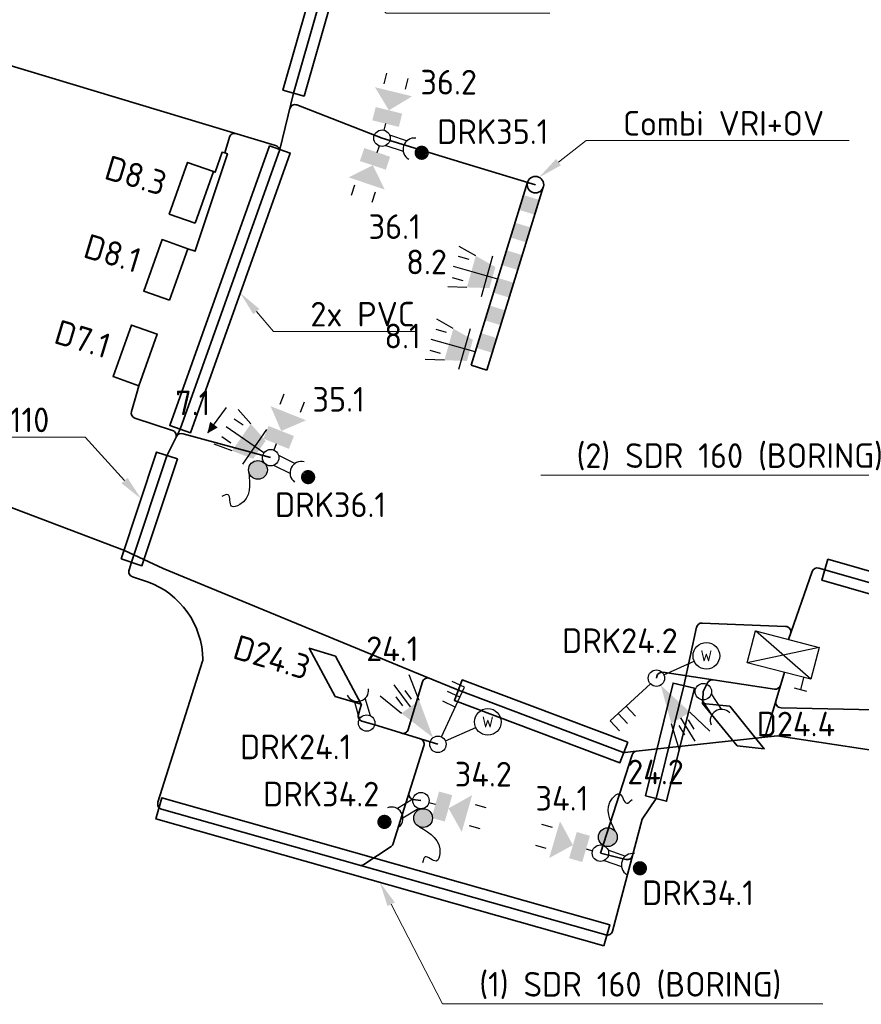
# Model space of a CAD drawing. Header units: metres. Extents: x 152437 to 154131, y 463655 to 464143.
# Tile 12 of 23: x 153467 to 153498, y 463931 to 463967. Entities that reach past the tile are written whole.
import ezdxf
from ezdxf import colors
from ezdxf.entities.mleader import LeaderData, LeaderLine
from ezdxf.enums import TextEntityAlignment as Align
from ezdxf.math import Vec2, Vec3

# ---------------------------------------------------------------- set-up
doc = ezdxf.new("R2010")
doc.units = ezdxf.units.M
doc.header["$MEASUREMENT"] = 0
for name, color, linetype, lineweight in [('N-OI-KL-VRI_KABEL_DETECTIE-G', 10, 'Continuous', 35), ('N-OI-KL-VRI_KABELGEUL-G', 20, 'Continuous', 35), ('N-OI-KL-VRI_LUS_DETECTIE-G', 10, 'Continuous', 35), ('N-OI-KL-VRI_LUS_DETECTIE-T18', 7, 'Continuous', 18), ('N-OI-KL-VRI_MANTELBUIS-G', 80, 'Continuous', 35), ('N-OI-KL-VRI_MANTELBUIS-T18', 7, 'Continuous', 18), ('N-WE-VW-VRI_ARMATUUR-S', 160, 'Continuous', 25), ('N-WE-VW-VRI_ARMATUUR-T18', 7, 'Continuous', 18), ('N-WE-VW-VRI_KAST-S', 7, 'Continuous', 25), ('N-WE-VW-VRI_MAST-G', 7, 'Continuous', 35), ('N-WE-VW-VRI_MAST-S', 7, 'Continuous', 25), ('N-WE-VW-VRI_MAST-T18', 7, 'Continuous', 18)]:
    doc.layers.add(name, color=color, linetype=linetype, lineweight=lineweight)
doc.styles.add('NLCS-ISO-M500-T18', font='txt', dxfattribs={"height": 0.9})

# ---------------------------------------------------------------- blocks, each defined once
blk = doc.blocks.new('*U255')
for p, q in [((-1.299, -0.334), (-1.047, 0.839)), ((-1.047, 0.839), (1.047, -0.839)), ((-1.047, 0.839), (1.299, 0.334)), ((-1.299, -0.334), (1.299, 0.334)), ((1.299, 0.334), (1.047, -0.839)), ((1.047, -0.839), (-1.299, -0.334))]:
    blk.add_line(p, q)
for points in [[(-0.924, 1.294), (-0.464, 1.195)], [(-0.694, 1.244), (-0.793, 0.784)]]:
    blk.add_lwpolyline(points)
blk = doc.blocks.new('*U208')
blk.add_line((0.274, 0.123), (1.381, 0.619))
blk.add_circle((1.825, 0.818), 0.487)
at = {"style": 'NLCS-ISO-M500-T18'}
blk.add_attdef('W', text='', height=0.4, rotation=96.1319, dxfattribs=at).set_placement((1.825, 0.818), align=Align.MIDDLE_CENTER)
blk = doc.blocks.new('V_MAST')
blk.add_circle((0, 0), 0.3)
blk = doc.blocks.new('*U239')
for p, q in [((0.349, 1.958), (0.497, 2.33)), ((1.092, 1.662), (1.24, 2.034)), ((0.203, 0.509), (0.111, 0.279))]:
    blk.add_line(p, q)
for points in [[(0.388, 0.974), (-0.004, 1.883), (1.297, 1.366)], [(-0.262, 0.694), (-0.077, 1.159), (0.667, 0.324), (0.852, 0.789)]]:
    blk.add_solid(points)
at = {"layer": 'N-WE-VW-VRI_ARMATUUR-T18', "style": 'NLCS-ISO-M500-T18'}
blk.add_attdef('INST', (2.905, -0.494), '', height=0.9, dxfattribs=at)
blk = doc.blocks.new('*U240')
for p, q in [((0.079, 1.987), (0.175, 2.376)), ((0.856, 1.795), (0.952, 2.184)), ((0.132, 0.532), (0.072, 0.291))]:
    blk.add_line(p, q)
for points in [[(0.252, 1.018), (-0.26, 1.865), (1.099, 1.529)], [(-0.354, 0.652), (-0.234, 1.138), (0.617, 0.412), (0.737, 0.898)]]:
    blk.add_solid(points)
at = {"layer": 'N-WE-VW-VRI_ARMATUUR-T18', "style": 'NLCS-ISO-M500-T18'}
blk.add_attdef('INST', (2.905, -0.494), '', height=0.9, dxfattribs=at)
blk = doc.blocks.new('*U241')
for p, q in [((-0.176, -0.519), (-0.096, -0.284)), ((-1.003, -1.718), (-1.131, -2.097)), ((-0.245, -1.974), (-0.373, -2.353))]:
    blk.add_line(p, q)
for points in [[(0.298, -0.679), (0.138, -1.153), (-0.649, -0.359), (-0.809, -0.833)], [(-0.336, -0.993), (0.103, -1.88), (-1.223, -1.432)]]:
    blk.add_solid(points)
at = {"layer": 'N-WE-VW-VRI_ARMATUUR-T18', "style": 'NLCS-ISO-M500-T18'}
blk.add_attdef('INST', (2.905, -0.494), '', height=0.9, dxfattribs=at)
blk = doc.blocks.new('*U261')
for p, q in [((-1.756, 0.933), (-2.14, 1.046)), ((-1.982, 0.166), (-2.366, 0.279)), ((-0.526, 0.155), (-0.288, 0.085))]:
    blk.add_line(p, q)
for points in [[(-1.006, 0.296), (-1.875, -0.178), (-1.48, 1.165)], [(-0.667, -0.325), (-1.147, -0.184), (-0.385, 0.634), (-0.865, 0.775)]]:
    blk.add_solid(points)
at = {"layer": 'N-WE-VW-VRI_ARMATUUR-T18', "style": 'NLCS-ISO-M500-T18'}
blk.add_attdef('INST', (2.905, -0.494), '', height=0.9, dxfattribs=at)
blk = doc.blocks.new('*U264')
for p, q in [((0.528, -0.148), (0.289, -0.081)), ((1.984, -0.143), (2.369, -0.251)), ((1.767, -0.913), (2.152, -1.021))]:
    blk.add_line(p, q)
for points in [[(0.663, 0.333), (1.144, 0.197), (0.392, -0.63), (0.874, -0.765)], [(1.009, -0.284), (1.872, 0.2), (1.493, -1.147)]]:
    blk.add_solid(points)
at = {"layer": 'N-WE-VW-VRI_ARMATUUR-T18', "style": 'NLCS-ISO-M500-T18'}
blk.add_attdef('INST', (2.905, -0.494), '', height=0.9, dxfattribs=at)
blk = doc.blocks.new('*U265')
for p, q in [((-0.726, 1.234), (-1.187, 1.76)), ((-0.246, 0.171), (-1.623, 1.126)), ((-1.004, 1.184), (-1.333, 1.412)), ((-1.46, 0.527), (-1.789, 0.755)), ((-1.014, -0.233), (-0.137, 1.031)), ((-1.41, 0.248), (-2.065, 0.496))]:
    blk.add_line(p, q)
blk.add_solid([(-0.639, -0.044), (-0.183, 0.614), (-1.41, 0.248), (-0.726, 1.234)])
at = {"layer": 'N-WE-VW-VRI_ARMATUUR-T18', "style": 'NLCS-ISO-M500-T18'}
blk.add_attdef('LNT', (2.419, -0.421), '', height=0.9, dxfattribs=at)
blk = doc.blocks.new('*U271')
for p, q in [((-1.085, 0.934), (-1.691, 1.284)), ((-1.332, 0.797), (-1.717, 0.907)), ((-0.885, -0.547), (-0.461, 0.932)), ((-0.288, 0.082), (-1.899, 0.543)), ((-1.552, 0.028), (-1.937, 0.138)), ((-1.415, -0.219), (-2.114, -0.195))]:
    blk.add_line(p, q)
blk.add_solid([(-0.591, -0.247), (-0.371, 0.522), (-1.415, -0.219), (-1.085, 0.934)])
at = {"layer": 'N-WE-VW-VRI_ARMATUUR-T18', "style": 'NLCS-ISO-M500-T18'}
blk.add_attdef('LNT', (2.419, -0.421), '', height=0.9, dxfattribs=at)
blk = doc.blocks.new('*U272')
for p, q in [((-1.085, 0.934), (-1.691, 1.284)), ((-1.332, 0.797), (-1.717, 0.907)), ((-0.885, -0.547), (-0.461, 0.932)), ((-0.288, 0.082), (-1.899, 0.543)), ((-1.552, 0.028), (-1.937, 0.138)), ((-1.415, -0.219), (-2.114, -0.195))]:
    blk.add_line(p, q)
blk.add_solid([(-0.591, -0.247), (-0.371, 0.522), (-1.415, -0.219), (-1.085, 0.934)])
at = {"layer": 'N-WE-VW-VRI_ARMATUUR-T18', "style": 'NLCS-ISO-M500-T18'}
blk.add_attdef('LNT', (2.419, -0.421), '', height=0.9, dxfattribs=at)
blk = doc.blocks.new('*U209')
for p, q in [((0, 0.3), (7, 0.3)), ((7, 0.3), (7, -0.3)), ((7, -0.3), (0, -0.3))]:
    blk.add_line(p, q)
blk.add_circle((0, 0), 0.3)
for points in [[(0.49, 0.3), (1.056, 0.3), (0.49, -0.3), (1.056, -0.3)], [(1.547, 0.3), (2.113, 0.3), (1.547, -0.3), (2.113, -0.3)], [(2.603, 0.3), (3.169, 0.3), (2.603, -0.3), (3.169, -0.3)], [(3.659, 0.3), (4.226, 0.3), (3.659, -0.3), (4.226, -0.3)], [(4.716, 0.3), (5.282, 0.3), (4.716, -0.3), (5.282, -0.3)], [(5.772, 0.3), (6.338, 0.3), (5.772, -0.3), (6.338, -0.3)]]:
    blk.add_solid(points)
blk = doc.blocks.new('*U210')
h = blk.add_hatch(color=256)
h.dxf.hatch_style = 1
h.paths.add_polyline_path([(-0.118, -0.448, 1), (-0.807, -0.448, 1)])
blk.add_circle((-0.463, -0.448), 0.344)
blk.add_spline([(-0.797, -0.528, 10.448), (-1.127, -1.716, 10.448), (-1.429, -1.775, 10.448), (-1.552, -1.359, 10.448), (-1.781, -1.414, 10.448)], degree=3)
blk = doc.blocks.new('*U211')
for p, q in [((0.287, 0.087), (0.897, -0.209)), ((0.109, -0.28), (0.708, -0.571))]:
    blk.add_line(p, q)
at = {"const_width": 0.259}
blk.add_lwpolyline([(1.273, -0.623, 1.135207), (1.489, -0.77, 0.843915)], format="xyb", close=True, dxfattribs=at)
blk.add_arc((1.124, -0.558), 0.416, 75.1628, 232.974)
at = {"layer": 'N-WE-VW-VRI_ARMATUUR-T18', "style": 'NLCS-ISO-M500-T18'}
blk.add_attdef('INST', (2.406, -0.506), '', height=0.9, dxfattribs=at)
blk = doc.blocks.new('*U214')
for p, q in [((0.274, 0.123), (0.916, -0.094)), ((0.143, -0.264), (0.775, -0.477))]:
    blk.add_line(p, q)
at = {"const_width": 0.259}
blk.add_lwpolyline([(1.342, -0.457, 1.135207), (1.575, -0.576, 0.843915)], format="xyb", close=True, dxfattribs=at)
blk.add_arc((1.185, -0.411), 0.416, 82.442, 240.2532)
at = {"layer": 'N-WE-VW-VRI_ARMATUUR-T18', "style": 'NLCS-ISO-M500-T18'}
blk.add_attdef('INST', (2.406, -0.506), '', height=0.9, dxfattribs=at)
blk = doc.blocks.new('*U221')
h = blk.add_hatch(color=256)
h.dxf.hatch_style = 1
h.paths.add_polyline_path([(0.615, 0.585, 1), (-0.074, 0.585, 1)])
blk.add_circle((0.271, 0.585), 0.344)
blk.add_spline([(0.554, 0.78, 10.448), (0.435, 2.007, 10.448), (0.696, 2.17, 10.448), (0.959, 1.826, 10.448), (1.154, 1.96, 10.448)], degree=3)
blk = doc.blocks.new('*U222')
h = blk.add_hatch(color=256)
h.dxf.hatch_style = 1
h.paths.add_polyline_path([(0.425, -0.639, 1), (-0.264, -0.639, 1)])
blk.add_circle((0.08, -0.639), 0.344)
blk.add_spline([(-0.057, -0.955, 10.448), (0.695, -1.932, 10.448), (0.56, -2.209, 10.448), (0.154, -2.057, 10.448), (0.06, -2.274, 10.448)], degree=3)
blk = doc.blocks.new('*U226')
for p, q in [((0.275, 0.12), (0.915, -0.105)), ((0.14, -0.265), (0.769, -0.487))]:
    blk.add_line(p, q)
at = {"const_width": 0.259}
blk.add_lwpolyline([(1.336, -0.474, 1.135207), (1.567, -0.596, 0.843915)], format="xyb", close=True, dxfattribs=at)
blk.add_arc((1.18, -0.426), 0.416, 81.7152, 239.5263)
at = {"layer": 'N-WE-VW-VRI_ARMATUUR-T18', "style": 'NLCS-ISO-M500-T18'}
blk.add_attdef('INST', (2.406, -0.506), '', height=0.9, dxfattribs=at)
blk = doc.blocks.new('*U227')
for p, q in [((-0.294, 0.058), (-0.861, -0.293)), ((-0.08, -0.289), (-0.656, -0.646))]:
    blk.add_line(p, q)
at = {"const_width": 0.259}
blk.add_lwpolyline([(-1.207, -0.743, 1.135207), (-1.447, -0.847, 0.843915)], format="xyb", close=True, dxfattribs=at)
blk.add_arc((-1.072, -0.652), 0.416, 312.8546, 110.6657)
at = {"layer": 'N-WE-VW-VRI_ARMATUUR-T18', "style": 'NLCS-ISO-M500-T18'}
blk.add_attdef('INST', (2.406, -0.506), '', height=0.9, dxfattribs=at)
blk = doc.blocks.new('*U231')
for p, q in [((-0.258, 0.154), (-0.449, 0.804)), ((0.134, 0.269), (-0.054, 0.908))]:
    blk.add_line(p, q)
blk.add_arc((-0.343, 1.207), 0.416, 207.4371, 5.2482)
at = {"layer": 'N-WE-VW-VRI_ARMATUUR-T18', "style": 'NLCS-ISO-M500-T18'}
blk.add_attdef('INST', (1.581, -0.506), '', height=0.9, dxfattribs=at)
blk = doc.blocks.new('*U232')
for p, q in [((-0.053, -0.295), (0.307, -0.857)), ((0.29, -0.075), (0.656, -0.646))]:
    blk.add_line(p, q)
blk.add_arc((0.668, -1.062), 0.416, 43.7419, 201.5531)
at = {"layer": 'N-WE-VW-VRI_ARMATUUR-T18', "style": 'NLCS-ISO-M500-T18'}
blk.add_attdef('INST', (1.581, -0.506), '', height=0.9, dxfattribs=at)
blk = doc.blocks.new('*U234')
for p, q in [((0.971, 2.085), (0.517, 2.296)), ((0.127, 0.272), (0.971, 2.085)), ((0.802, 1.722), (0.349, 1.934)), ((0.633, 1.36), (0.18, 1.571))]:
    blk.add_line(p, q)
blk = doc.blocks.new('*U244')
for p, q in [((-0.22, -0.204), (-1.688, -1.562)), ((-1.101, -1.019), (-0.761, -1.386)), ((-1.395, -1.29), (-1.055, -1.657)), ((-1.688, -1.562), (-1.349, -1.929))]:
    blk.add_line(p, q)
blk = doc.blocks.new('*U251')
for p, q in [((-0.686, 1.606), (-1.051, 2.537)), ((-1.008, 1.369), (-1.601, 2.174)), ((-0.966, 1.648), (-1.203, 1.97)), ((-1.33, 1.131), (-2.112, 1.756)), ((-1.288, 1.411), (-1.525, 1.733))]:
    blk.add_line(p, q)
blk.add_solid([(-0.178, 0.242), (-1.33, 1.131), (-0.686, 1.606)])
at = {"layer": 'N-WE-VW-VRI_ARMATUUR-T18', "style": 'NLCS-ISO-M500-T18'}
blk.add_attdef('LNT', (2.895, -0.504), '', height=0.9, dxfattribs=at)
blk = doc.blocks.new('*U252')
for p, q in [((1.227, -1.243), (1.951, -1.932)), ((0.544, -1.66), (0.826, -2.619)), ((0.819, -1.726), (1.027, -2.067)), ((0.886, -1.451), (1.406, -2.305)), ((1.16, -1.518), (1.369, -1.859))]:
    blk.add_line(p, q)
blk.add_solid([(0.156, -0.256), (1.227, -1.243), (0.544, -1.66)])
at = {"layer": 'N-WE-VW-VRI_ARMATUUR-T18', "style": 'NLCS-ISO-M500-T18'}
blk.add_attdef('LNT', (2.895, -0.504), '', height=0.9, dxfattribs=at)
blk = doc.blocks.new('*U237')
blk.add_line((-0.345, -0.466), (0.345, 0.466))
at = {"flags": 128}
blk.add_lwpolyline([(-0.357, -0.482, 0, 0.35, 0), (-0.119, -0.161, 0.35, 0.35, 0)], format="xyseb", dxfattribs=at)

msp = doc.modelspace()

# ---------------------------------------------------------------- linework, layer by layer
at = {"layer": 'N-OI-KL-VRI_KABEL_DETECTIE-G'}
for p, q in [((153471.391, 463954.012), (153471.306, 463953.709)), ((153491.992, 463942.397), (153491.999, 463942.531)), ((153479.521, 463942.37), (153479.463, 463942.175))]:
    msp.add_line(p, q, dxfattribs=at)
for points in [[(153473.177, 463959.019), (153473.442, 463958.925), (153473.449, 463958.947), (153474.623, 463962.489), (153474.525, 463962.519)], [(153474.525, 463962.519), (153474.432, 463962.548), (153474.173, 463961.817), (153474.112, 463961.839)]]:
    msp.add_lwpolyline(points, dxfattribs=at)
at = {"layer": 'N-OI-KL-VRI_KABELGEUL-G'}
for points in [[(153477.041, 463964.709), (153479.735, 463974.122, -0.071311), (153479.758, 463974.174), (153479.888, 463974.379, -0.35326), (153480.126, 463974.46), (153483.589, 463973.192, 0.359955), (153483.829, 463973.277), (153485.059, 463975.666)], [(153461.031, 463966.575), (153461.204, 463967.15, -0.414214), (153461.453, 463967.284), (153476.384, 463962.797, -0.333325), (153476.527, 463962.603, -0.333325)], [(153495.212, 463944.95, 0.502908), (153495.031, 463945.216), (153491.98, 463945.338, 0.363388), (153491.777, 463945.181), (153491.307, 463943.047), (153490.294, 463938.922), (153489.788, 463938.167), (153488.704, 463934.078, -0.419226), (153488.457, 463933.937), (153472.221, 463938.536, -0.423383), (153472.085, 463938.789), (153473.72, 463943.942, 0.075809), (153473.728, 463944.002, 0.312375), (153471.702, 463946.848), (153471.154, 463947.03, -0.415743), (153471.028, 463947.284), (153471.121, 463947.56), (153472.413, 463951.448, -0.035079), (153472.424, 463951.474), (153472.896, 463952.424), (153476.543, 463962.65), (153477.041, 463964.709)], [(153476.902, 463964.133, -0.442959), (153477.162, 463964.275), (153480.277, 463963.06), (153483.355, 463962.124), (153485.886, 463961.36)], [(153474.947, 463963.229, 0.414214), (153474.698, 463963.095), (153474.525, 463962.519)], [(153462.659, 463956.223), (153461.329, 463951.798, 0.393752), (153461.45, 463951.553), (153470.857, 463947.988), (153472.281, 463947.335), (153481.818, 463943.4), (153483.067, 463942.885), (153489.071, 463940.622, 0.117965), (153489.163, 463940.61), (153489.456, 463940.642), (153494.721, 463941.22), (153499.852, 463940.431), (153505.649, 463941.571), (153507.025, 463941.597), (153511.54, 463941.539), (153515.148, 463941.331), (153530.941, 463936.555), (153550.82, 463931.901)], [(153471.306, 463953.709), (153471.115, 463953.073, 0.407939), (153471.245, 463952.825), (153472.618, 463952.38, -0.458142), (153472.735, 463952.101)], [(153472.762, 463952.154, -0.371609), (153473.002, 463952.256), (153476.205, 463951.383)], [(153511.924, 463942.946, 0.424297), (153511.777, 463943.194), (153505.877, 463944.588), (153496.466, 463947.284), (153496.24, 463947.347, 0.396114), (153495.997, 463947.22), (153495.138, 463944.738)], [(153480.986, 463941.313, 0.416207), (153481.236, 463941.447), (153481.755, 463943.188, -0.4443), (153482.023, 463943.315)], [(153490.308, 463943.322), (153490.322, 463943.384, -0.393025), (153490.547, 463943.538), (153494.624, 463942.924, 0.373687), (153494.845, 463943.064, -0.373687)], [(153491.999, 463942.531), (153492.022, 463942.83), (153492.173, 463943.149, -0.330899), (153492.383, 463943.261)], [(153494.986, 463943.537), (153494.319, 463941.299, -0.301614), (153494.149, 463941.157)], [(153505.649, 463941.571), (153503.887, 463941.566), (153499.981, 463942.132), (153494.864, 463942.242, -0.495115), (153494.677, 463942.5)], [(153482.32, 463940.906), (153480.009, 463941.612), (153479.545, 463941.75, -0.414214), (153479.411, 463941.999), (153479.463, 463942.175)], [(153479.451, 463936.488, 0.218294), (153479.616, 463936.513), (153480.607, 463937.168, 0.172903), (153480.688, 463937.275), (153481.804, 463940.853, 0.4159), (153481.671, 463941.104)], [(153489.585, 463940.657, 0.295819), (153489.417, 463940.519), (153488.262, 463936.926)], [(153481.27, 463939.141, 0.424054), (153481.408, 463938.889), (153481.699, 463938.848)], [(153489.435, 463936.837, -0.409699), (153489.194, 463936.694), (153488.262, 463936.926)]]:
    msp.add_lwpolyline(points, format="xyb", dxfattribs=at)
at = {"layer": 'N-OI-KL-VRI_LUS_DETECTIE-G'}
for points in [[(153473.443, 463959.954), (153474.112, 463961.839), (153473.169, 463962.173), (153472.501, 463960.288)], [(153472.508, 463957.134), (153473.177, 463959.019), (153472.234, 463959.354), (153471.566, 463957.468)], [(153471.391, 463954.012), (153472.059, 463955.897), (153471.116, 463956.231), (153470.448, 463954.346)], [(153478.562, 463942.656), (153477.614, 463944.417), (153478.572, 463944.13), (153479.52, 463942.369)], [(153493.255, 463940.846), (153491.992, 463942.397), (153492.987, 463942.295), (153494.25, 463940.744)]]:
    msp.add_lwpolyline(points, close=True, dxfattribs=at)
at = {"layer": 'N-OI-KL-VRI_MANTELBUIS-G'}
for points in [[(153479.358, 463974.259), (153476.657, 463964.819), (153477.426, 463964.599), (153480.127, 463974.039), (153479.358, 463974.259)], [(153476.167, 463962.784), (153476.92, 463962.515), (153473.272, 463952.29), (153472.519, 463952.559), (153476.167, 463962.784)], [(153470.742, 463947.686), (153472.038, 463951.588), (153472.797, 463951.335), (153471.501, 463947.434), (153470.742, 463947.686)], [(153489.257, 463940.979), (153483.208, 463943.259), (153482.926, 463942.51), (153488.975, 463940.231), (153489.257, 463940.979)], [(153489.905, 463939.018), (153490.918, 463943.142), (153491.695, 463942.952), (153490.682, 463938.827), (153489.905, 463939.018)], [(153488.388, 463933.54), (153472.01, 463938.18), (153472.228, 463938.95), (153488.606, 463934.31), (153488.388, 463933.54)]]:
    msp.add_lwpolyline(points, dxfattribs=at)
at = {"layer": 'N-OI-KL-VRI_MANTELBUIS-G', "elevation": 2.778}
msp.add_lwpolyline([(153505.987, 463944.973), (153496.576, 463947.669), (153496.356, 463946.9), (153505.767, 463944.204), (153505.987, 463944.973)], dxfattribs=at)

# ---------------------------------------------------------------- block references
at = {"layer": 'N-WE-VW-VRI_ARMATUUR-S'}
ref = msp.add_blockref('*U240', (153480.277, 463963.06), dxfattribs=at)
ref.add_attrib('INST', '36.2', (153481.681, 463964.656), dxfattribs={"layer": 'N-WE-VW-VRI_ARMATUUR-T18', "height": 0.9, "style": 'NLCS-ISO-M500-T18'})
ref = msp.add_blockref('*U214', (153480.277, 463963.06), dxfattribs=at)
ref.add_attrib('INST', 'DRK35.1', (153482.292, 463962.847), dxfattribs={"layer": 'N-WE-VW-VRI_ARMATUUR-T18', "height": 0.9, "style": 'NLCS-ISO-M500-T18'})
ref = msp.add_blockref('*U241', (153480.277, 463963.06), dxfattribs=at)
ref.add_attrib('INST', '36.1', (153479.786, 463959.377), dxfattribs={"layer": 'N-WE-VW-VRI_ARMATUUR-T18', "height": 0.9, "style": 'NLCS-ISO-M500-T18'})
ref = msp.add_blockref('*U272', (153484.794, 463957.829), dxfattribs=dict(at, rotation=0.2184823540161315))
ref.add_attrib('LNT', '8.2', (153481.162, 463958.086), dxfattribs={"layer": 'N-WE-VW-VRI_ARMATUUR-T18', "height": 0.9, "style": 'NLCS-ISO-M500-T18'})
ref = msp.add_blockref('*U271', (153483.971, 463955.168), dxfattribs=dict(at, rotation=0.2184823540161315))
ref.add_attrib('LNT', '8.1', (153480.363, 463955.378), dxfattribs={"layer": 'N-WE-VW-VRI_ARMATUUR-T18', "height": 0.9, "style": 'NLCS-ISO-M500-T18'})
ref = msp.add_blockref('*U265', (153476.205, 463951.383), dxfattribs=at)
ref.add_attrib('LNT', '7.1', (153472.719, 463952.935), dxfattribs={"layer": 'N-WE-VW-VRI_ARMATUUR-T18', "height": 0.9, "style": 'NLCS-ISO-M500-T18'})
ref = msp.add_blockref('*U239', (153476.205, 463951.383), dxfattribs=at)
ref.add_attrib('INST', '35.1', (153477.735, 463953.064), dxfattribs={"layer": 'N-WE-VW-VRI_ARMATUUR-T18', "height": 0.9, "style": 'NLCS-ISO-M500-T18'})
for name, p in [('*U237', (153474.251, 463952.751)), ('*U210', (153476.205, 463951.383)), ('*U234', (153482.32, 463940.906)), ('*U244', (153490.308, 463943.322)), ('*U221', (153488.262, 463936.926)), ('*U222', (153481.699, 463938.848))]:
    msp.add_blockref(name, p, dxfattribs=at)
ref = msp.add_blockref('*U211', (153476.205, 463951.383), dxfattribs=at)
ref.add_attrib('INST', 'DRK36.1', (153476.362, 463949.212), dxfattribs={"layer": 'N-WE-VW-VRI_ARMATUUR-T18', "height": 0.9, "style": 'NLCS-ISO-M500-T18'})
ref = msp.add_blockref('*U232', (153492.022, 463942.83), dxfattribs=at)
ref.add_attrib('INST', 'DRK24.2', (153486.859, 463944.242), dxfattribs={"layer": 'N-WE-VW-VRI_ARMATUUR-T18', "height": 0.9, "style": 'NLCS-ISO-M500-T18'})
ref = msp.add_blockref('*U251', (153482.32, 463940.906), dxfattribs=at)
ref.add_attrib('LNT', '24.1', (153479.699, 463943.947), dxfattribs={"layer": 'N-WE-VW-VRI_ARMATUUR-T18', "height": 0.9, "style": 'NLCS-ISO-M500-T18'})
ref = msp.add_blockref('*U208', (153490.308, 463943.322), dxfattribs=at)
ref.add_attrib('W', 'W', dxfattribs={"layer": '0', "height": 0.4, "style": 'NLCS-ISO-M500-T18'}).set_placement((153492.133, 463944.139), align=Align.MIDDLE_CENTER)
ref = msp.add_blockref('*U231', (153479.717, 463941.682), dxfattribs=at)
ref.add_attrib('INST', 'DRK24.1', (153475.086, 463940.362), dxfattribs={"layer": 'N-WE-VW-VRI_ARMATUUR-T18', "height": 0.9, "style": 'NLCS-ISO-M500-T18'})
ref = msp.add_blockref('*U252', (153490.308, 463943.322), dxfattribs=at)
ref.add_attrib('LNT', '24.2', (153489.24, 463939.444), dxfattribs={"layer": 'N-WE-VW-VRI_ARMATUUR-T18', "height": 0.9, "style": 'NLCS-ISO-M500-T18'})
ref = msp.add_blockref('*U208', (153482.32, 463940.906), dxfattribs=at)
ref.add_attrib('W', 'W', dxfattribs={"layer": '0', "height": 0.4, "style": 'NLCS-ISO-M500-T18'}).set_placement((153484.145, 463941.723), align=Align.MIDDLE_CENTER)
ref = msp.add_blockref('*U264', (153481.699, 463938.848), dxfattribs=at)
ref.add_attrib('INST', '34.2', (153482.935, 463939.363), dxfattribs={"layer": 'N-WE-VW-VRI_ARMATUUR-T18', "height": 0.9, "style": 'NLCS-ISO-M500-T18'})
ref = msp.add_blockref('*U227', (153481.699, 463938.848), dxfattribs=at)
ref.add_attrib('INST', 'DRK34.2', (153475.929, 463938.636), dxfattribs={"layer": 'N-WE-VW-VRI_ARMATUUR-T18', "height": 0.9, "style": 'NLCS-ISO-M500-T18'})
ref = msp.add_blockref('*U261', (153488.262, 463936.926), dxfattribs=at)
ref.add_attrib('INST', '34.1', (153485.888, 463938.482), dxfattribs={"layer": 'N-WE-VW-VRI_ARMATUUR-T18', "height": 0.9, "style": 'NLCS-ISO-M500-T18'})
ref = msp.add_blockref('*U226', (153488.262, 463936.926), dxfattribs=at)
ref.add_attrib('INST', 'DRK34.1', (153489.785, 463935.028), dxfattribs={"layer": 'N-WE-VW-VRI_ARMATUUR-T18', "height": 0.9, "style": 'NLCS-ISO-M500-T18'})
at = {"layer": 'N-WE-VW-VRI_KAST-S', "rotation": 177.6164052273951}
msp.add_blockref('*U255', (153494.941, 463944.169), dxfattribs=at)
at = {"layer": 'N-WE-VW-VRI_MAST-G', "rotation": 252.8182794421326}
msp.add_blockref('*U209', (153485.886, 463961.36), dxfattribs=at)
at = {"layer": 'N-WE-VW-VRI_MAST-S'}
for p in [(153480.277, 463963.06), (153485.886, 463961.36), (153476.205, 463951.383), (153490.308, 463943.322), (153492.022, 463942.83), (153479.717, 463941.682), (153482.32, 463940.906), (153481.699, 463938.848), (153488.262, 463936.926)]:
    msp.add_blockref('V_MAST', p, dxfattribs=at)

# ---------------------------------------------------------------- texts
at = {"layer": 'N-OI-KL-VRI_LUS_DETECTIE-T18', "style": 'NLCS-ISO-M500-T18'}
for s, p in [('D8.3', (153472.356, 463961.374)), ('D8.1', (153471.421, 463958.555)), ('D7.1', (153470.303, 463955.432)), ('D24.3', (153477.609, 463943.68))]:
    msp.add_text(s, height=0.9, rotation=343.2728, dxfattribs=at).set_placement(p, align=Align.MIDDLE_RIGHT)
msp.add_text('D24.4', height=0.9, dxfattribs=at).set_placement((153493.972, 463941.646), align=Align.MIDDLE_LEFT)

# ---------------------------------------------------------------- leaders
at = {"layer": 'N-OI-KL-VRI_MANTELBUIS-T18'}
ml = msp.add_multileader_mtext('Standard', dxfattribs=at)
ml.set_content('PVC 125', color=7, style='NLCS-ISO-M500-T18')
ml.set_leader_properties(color=256, lineweight=-1)
ml.build(insert=Vec2(0, 0))
ml.multileader.update_dxf_attribs({"text_left_attachment_type": 5, "text_right_attachment_type": 5, "dogleg_length": 0.9, "arrow_head_size": 0.9})
ctx = ml.context
ctx.base_point, ctx.char_height, ctx.arrow_head_size, ctx.landing_gap_size, ctx.plane_origin = Vec3(153481.328, 463967.631), 0.9, 0.9, 0.45, Vec3(72669.229, 7571.292)
ctx.left_attachment, ctx.right_attachment = 5, 5
notes = []
notes.append((ctx, [(0, (1, 1, 0), (153480.428, 463967.631), (1, 0), 0.9, [(0, [(153478.777, 463969.319)], 0, [])])]))
ctx.mtext.insert, ctx.mtext.flow_direction = Vec3(153481.778, 463968.711), 5
ml = msp.add_multileader_mtext('Standard', dxfattribs=at)
ml.set_content('2x PVC', color=7, style='NLCS-ISO-M500-T18')
ml.set_leader_properties(color=256, lineweight=-1)
ml.build(insert=Vec2(0, 0))
ml.multileader.update_dxf_attribs({"text_left_attachment_type": 5, "text_right_attachment_type": 5, "dogleg_length": 0.9, "arrow_head_size": 0.9})
ctx = ml.context
ctx.base_point, ctx.char_height, ctx.arrow_head_size, ctx.landing_gap_size, ctx.plane_origin = Vec3(153477.207, 463955.997), 0.9, 0.9, 0.45, Vec3(72665.549, 7559.376)
ctx.left_attachment, ctx.right_attachment = 5, 5
notes.append((ctx, [(0, (1, 1, 0), (153476.307, 463955.997), (1, 0), 0.9, [(0, [(153475.096, 463957.403)], 0, [])])]))
ctx.mtext.insert, ctx.mtext.flow_direction = Vec3(153477.657, 463957.077), 5
ml = msp.add_multileader_mtext('Standard', dxfattribs=at)
ml.set_content('PVC 110', color=7, style='NLCS-ISO-M500-T18')
ml.set_leader_properties(color=256, lineweight=-1)
ml.build(insert=Vec2(0, 0))
ml.multileader.update_dxf_attribs({"text_left_attachment_type": 5, "text_right_attachment_type": 5, "dogleg_length": 0.9, "arrow_head_size": 0.9})
ctx = ml.context
ctx.base_point, ctx.char_height, ctx.arrow_head_size, ctx.landing_gap_size, ctx.plane_origin = Vec3(153463.575, 463952.133), 0.9, 0.9, 0.45, Vec3(72653.537, 7554.636)
ctx.left_attachment, ctx.right_attachment = 5, 5
notes.append((ctx, [(1, (1, 1, 0), (153469.425, 463952.133), (-1, 0), 0.9, [(0, [(153471.47, 463949.878)], 0, [])])]))
ctx.mtext.insert, ctx.mtext.flow_direction = Vec3(153464.025, 463953.213), 5
ml = msp.add_multileader_mtext('Standard', dxfattribs=at)
ml.set_content('(2) SDR 160 (BORING) ', color=7, style='NLCS-ISO-M500-T18')
ml.set_leader_properties(color=256, lineweight=-1)
ml.build(insert=Vec2(0, 0))
ml.multileader.update_dxf_attribs({"text_left_attachment_type": 5, "text_right_attachment_type": 5, "dogleg_length": 0.9, "arrow_head_size": 0.9})
ctx = ml.context
ctx.base_point, ctx.char_height, ctx.arrow_head_size, ctx.landing_gap_size, ctx.plane_origin = Vec3(153486.939, 463950.738), 0.9, 0.9, 0.45, Vec3(72675.288, 7557.157)
ctx.left_attachment, ctx.right_attachment = 5, 5
notes.append((ctx, [(1, (1, 1, 0), (153499.989, 463950.738), (-1, 0), 0.9, [(0, [(153501.282, 463946.321)], 0, [])])]))
ctx.mtext.insert, ctx.mtext.width, ctx.mtext.flow_direction = Vec3(153487.389, 463951.908), 12.50331, 5
ml = msp.add_multileader_mtext('Standard', dxfattribs=at)
ml.set_content('(1) SDR 160 (BORING) ', color=7, style='NLCS-ISO-M500-T18')
ml.set_leader_properties(color=256, lineweight=-1)
ml.build(insert=Vec2(0, 0))
ml.multileader.update_dxf_attribs({"text_left_attachment_type": 5, "text_right_attachment_type": 5, "dogleg_length": 0.9, "arrow_head_size": 0.9})
ctx = ml.context
ctx.base_point, ctx.char_height, ctx.arrow_head_size, ctx.landing_gap_size, ctx.plane_origin = Vec3(153483.383, 463931.414), 0.9, 0.9, 0.45, Vec3(72670.651, 7537.833)
ctx.left_attachment, ctx.right_attachment = 5, 5
notes.append((ctx, [(0, (1, 1, 0), (153482.483, 463931.414), (1, 0), 0.9, [(0, [(153480.199, 463935.86)], 0, [])])]))
ctx.mtext.insert, ctx.mtext.width, ctx.mtext.flow_direction = Vec3(153483.833, 463932.584), 12.50331, 5
at = {"layer": 'N-WE-VW-VRI_MAST-T18'}
ml = msp.add_multileader_mtext('Standard', dxfattribs=at)
ml.set_content('Combi VRI+OV', color=7, style='NLCS-ISO-M500-T18')
ml.set_leader_properties(color=256, lineweight=-1)
ml.build(insert=Vec2(0, 0))
ml.multileader.update_dxf_attribs({"text_left_attachment_type": 5, "text_right_attachment_type": 5, "dogleg_length": 0.9, "arrow_head_size": 0.9})
ctx = ml.context
ctx.base_point, ctx.char_height, ctx.arrow_head_size, ctx.landing_gap_size, ctx.plane_origin = Vec3(153488.637, 463962.974), 0.9, 0.9, 0.45, Vec3(75314.995, 13230.088)
ctx.left_attachment, ctx.right_attachment = 5, 5
notes.append((ctx, [(0, (1, 1, 0), (153487.737, 463962.974), (1, 0), 0.9, [(0, [(153486.02, 463961.629)], 0, [])])]))
ctx.mtext.insert, ctx.mtext.flow_direction = Vec3(153489.087, 463964.054), 5
for ctx, leaders in notes:
    for number, flags, end, landing, length, lines in leaders:
        leader = LeaderData()
        leader.index, (leader.has_last_leader_line, leader.has_dogleg_vector, leader.attachment_direction) = number, flags
        leader.last_leader_point, leader.dogleg_vector, leader.dogleg_length = Vec3(end), Vec3(landing), length
        for number, points, colour, breaks in lines:
            line = LeaderLine()
            line.index, line.vertices, line.color, line.breaks = number, Vec3.list(points), colors.encode_raw_color(colour), breaks
            leader.lines.append(line)
        ctx.leaders.append(leader)

doc.saveas('drawing.dxf')
